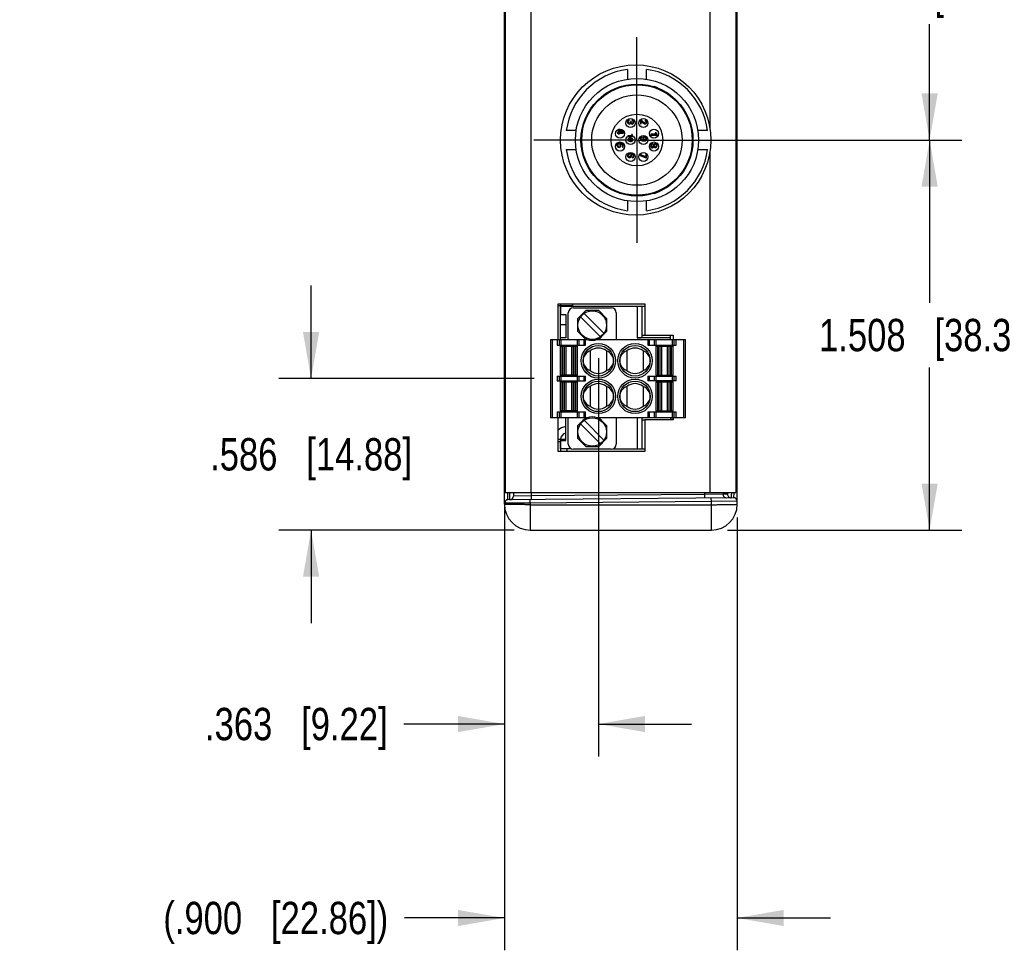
# Model space of a CAD drawing. Header units: inches. Extents: x 0 to 22, y 0 to 17.
# Tile 22 of 34: x 12.5 to 16.3, y 3.7 to 7.3. Entities that reach past the tile are written whole.
import ezdxf

# ---------------------------------------------------------------- set-up
doc = ezdxf.new("R2010")
doc.units = ezdxf.units.IN
doc.header["$LTSCALE"] = 1.21
doc.header["$MEASUREMENT"] = 0
doc.linetypes.add('CENTER', pattern=[0.6, 0.375, -0.075, 0.075, -0.075])
doc.layers.get('0').update_dxf_attribs({"linetype": 'CONTINUOUS'})
for name, color, linetype in [('02___PRT_ALL_AXES', 7, 'CONTINUOUS'), ('03___PRT_ALL_CURVES', 7, 'CONTINUOUS'), ('DATUMCURVES', 7, 'CONTINUOUS'), ('DIMENSIONS', 7, 'CONTINUOUS')]:
    doc.layers.add(name, color=color, linetype=linetype)
doc.styles.get("Standard").update_dxf_attribs({"font": 'txt', "width": 0.8})
doc.dimstyles.new('DIMSTYLE_1', dxfattribs={"dimtxt": 0.125, "dimasz": 0.18, "dimexe": 0.125, "dimexo": 0.0625, "dimgap": 0.0625, "dimtad": 0, "dimtih": 1, "dimtoh": 1, "dimzin": 4, "dimdsep": 46, "dimtxsty": 'STANDARD', "dimblk": '_FILLED', "dimblk1": '_FILLED', "dimblk2": '_FILLED', "dimcen": 0.09, "dimadec": 0, "dimazin": 0, "dimtp": 0.001, "dimtm": 0.001, "dimtfac": 1, "dimtofl": 0, "dimtmove": 0, "dimatfit": 3, "dimldrblk": '_FILLED', "dimfxl": 1, "dimtolj": 1, "dimtzin": 4, "dimarcsym": 0})

# ---------------------------------------------------------------- blocks, each defined once
blk = doc.blocks.new('_FILLED')
at = {"color": 0, "linetype": 'BYBLOCK'}
blk.add_solid([(0, 0), (-1, 0.174), (-1, -0.174)], dxfattribs=at)
blk = doc.blocks.new('*D0')
at = {"layer": 'DIMENSIONS', "color": 2, "linetype": 'CONTINUOUS'}
for p, q in [((14.9896, 6.7935), (16.1836, 6.7935)), ((16.0586, 6.7935), (16.0586, 6.1644)), ((16.0586, 5.2852), (16.0586, 5.9144)), ((15.2772, 5.2852), (16.1836, 5.2852))]:
    blk.add_line(p, q, dxfattribs=at)
at = {"layer": 'DIMENSIONS', "color": 2, "linetype": 'CONTINUOUS', "xscale": 0.18, "yscale": 0.18, "zscale": 0.18}
for p, rotation in [((16.0586, 6.7935), 90), ((16.0586, 5.2852), 270)]:
    blk.add_blockref('_FILLED', p, dxfattribs=dict(at, rotation=rotation))
at = {"layer": 'DIMENSIONS', "color": 2, "linetype": 'CONTINUOUS', "insert": (16.0586, 6.1019), "char_height": 0.125, "width": 1.325, "attachment_point": 2, "line_spacing_factor": 0.9}
blk.add_mtext('1.508{\\Ftxt.shx;\\W1.000000;\\H0.125000; }[38.31]', dxfattribs=at)
blk = doc.blocks.new('*D1')
at = {"layer": 'DIMENSIONS', "color": 2, "linetype": 'CONTINUOUS'}
for p, q in [((14.9896, 7.9385), (16.1836, 7.9385)), ((16.0586, 7.9385), (16.0586, 7.491)), ((16.0586, 6.7935), (16.0586, 7.241)), ((14.9896, 6.7935), (16.1836, 6.7935))]:
    blk.add_line(p, q, dxfattribs=at)
at = {"layer": 'DIMENSIONS', "color": 2, "linetype": 'CONTINUOUS', "xscale": 0.18, "yscale": 0.18, "zscale": 0.18}
for p, rotation in [((16.0586, 7.9385), 90), ((16.0586, 6.7935), 270)]:
    blk.add_blockref('_FILLED', p, dxfattribs=dict(at, rotation=rotation))
at = {"layer": 'DIMENSIONS', "color": 2, "linetype": 'CONTINUOUS', "insert": (16.0586, 7.4285), "char_height": 0.125, "width": 1.325, "attachment_point": 2, "line_spacing_factor": 0.9}
blk.add_mtext('1.145{\\Ftxt.shx;\\W1.000000;\\H0.125000; }[29.08]', dxfattribs=at)
blk = doc.blocks.new('*D5')
at = {"layer": 'DIMENSIONS', "color": 2, "linetype": 'CONTINUOUS'}
for p, q in [((13.6672, 5.8712), (13.6672, 6.2312)), ((14.5302, 5.8712), (13.5422, 5.8712)), ((14.4522, 5.2852), (13.5422, 5.2852)), ((13.6672, 5.2852), (13.6672, 4.9252))]:
    blk.add_line(p, q, dxfattribs=at)
at = {"layer": 'DIMENSIONS', "color": 2, "linetype": 'CONTINUOUS', "xscale": 0.18, "yscale": 0.18, "zscale": 0.18}
for p, rotation in [((13.6672, 5.8712), 270), ((13.6672, 5.2852), 90)]:
    blk.add_blockref('_FILLED', p, dxfattribs=dict(at, rotation=rotation))
at = {"layer": 'DIMENSIONS', "color": 2, "linetype": 'CONTINUOUS', "insert": (13.6672, 5.6407), "char_height": 0.125, "width": 1.225, "attachment_point": 2, "line_spacing_factor": 0.9}
blk.add_mtext('.586{\\Ftxt.shx;\\W1.000000;\\H0.125000; }[14.88]', dxfattribs=at)
blk = doc.blocks.new('*D6')
at = {"layer": 'DIMENSIONS', "color": 2, "linetype": 'CONTINUOUS'}
for p, q in [((14.7778, 5.95), (14.7778, 4.4102)), ((14.4147, 5.3734), (14.4147, 4.4102)), ((14.4147, 4.5352), (14.0257, 4.5352)), ((14.7778, 4.5352), (15.1378, 4.5352))]:
    blk.add_line(p, q, dxfattribs=at)
at = {"layer": 'DIMENSIONS', "color": 2, "linetype": 'CONTINUOUS', "xscale": 0.18, "yscale": 0.18, "zscale": 0.18}
blk.add_blockref('_FILLED', (14.4147, 4.5352), dxfattribs=at)
at = {"layer": 'DIMENSIONS', "color": 2, "linetype": 'CONTINUOUS', "xscale": 0.18, "yscale": 0.18, "zscale": 0.18, "rotation": 180}
blk.add_blockref('_FILLED', (14.7778, 4.5352), dxfattribs=at)
at = {"layer": 'DIMENSIONS', "color": 2, "linetype": 'CONTINUOUS', "insert": (13.9632, 4.5977), "char_height": 0.125, "width": 1.125, "attachment_point": 3, "line_spacing_factor": 0.9}
blk.add_mtext('.363{\\Ftxt.shx;\\W1.000000;\\H0.125000; }[9.22]', dxfattribs=at)
blk = doc.blocks.new('*D7')
at = {"layer": 'DIMENSIONS', "color": 2, "linetype": 'CONTINUOUS'}
for p, q in [((15.3147, 5.3341), (15.3147, 3.6602)), ((14.4147, 5.3265), (14.4147, 3.6602)), ((14.4147, 3.7852), (14.0281, 3.7852)), ((15.3147, 3.7852), (15.6747, 3.7852))]:
    blk.add_line(p, q, dxfattribs=at)
at = {"layer": 'DIMENSIONS', "color": 2, "linetype": 'CONTINUOUS', "xscale": 0.18, "yscale": 0.18, "zscale": 0.18}
blk.add_blockref('_FILLED', (14.4147, 3.7852), dxfattribs=at)
at = {"layer": 'DIMENSIONS', "color": 2, "linetype": 'CONTINUOUS', "xscale": 0.18, "yscale": 0.18, "zscale": 0.18, "rotation": 180}
blk.add_blockref('_FILLED', (15.3147, 3.7852), dxfattribs=at)
at = {"layer": 'DIMENSIONS', "color": 2, "linetype": 'CONTINUOUS', "insert": (13.9656, 3.8477), "char_height": 0.125, "width": 1.425, "attachment_point": 3, "line_spacing_factor": 0.9}
blk.add_mtext('(.900{\\Ftxt.shx;\\W1.000000;\\H0.125000; }[22.86])', dxfattribs=at)

msp = doc.modelspace()

# ---------------------------------------------------------------- linework, layer by layer
at = {"color": 7, "linetype": 'CONTINUOUS'}
for p, q in [((14.4147, 5.3852), (14.4147, 8.6542)), ((15.3147, 5.3852), (15.3147, 8.6542)), ((14.8907, 7.0667), (14.8907, 7.0289)), ((14.9635, 7.0289), (14.9635, 7.0667)), ((14.6917, 6.83), (14.6539, 6.83)), ((15.2003, 6.83), (15.1625, 6.83)), ((14.6539, 6.7571), (14.6917, 6.7571)), ((15.1625, 6.7571), (15.2003, 6.7571)), ((14.8907, 6.5582), (14.8907, 6.5204)), ((14.9635, 6.5204), (14.9635, 6.5582)), ((14.6793, 6.1528), (14.6221, 6.1528)), ((14.6317, 6.0228), (14.6317, 6.1528)), ((14.6321, 6.1507), (14.957, 6.1507)), ((14.6321, 6.1507), (14.6321, 6.1192)), ((14.6793, 6.1507), (14.6793, 6.1607)), ((14.6813, 6.1448), (14.827, 6.1448)), ((14.697, 6.1015), (14.7305, 6.135)), ((14.7305, 6.135), (14.7778, 6.135)), ((14.7778, 6.135), (14.8112, 6.1015)), ((14.9274, 6.1507), (14.9274, 6.0287)), ((14.947, 6.0304), (14.947, 6.1507)), ((14.6321, 6.1192), (14.6518, 6.1192)), ((14.6518, 6.1192), (14.6518, 6.0287)), ((14.6616, 6.0228), (14.6616, 6.1251)), ((14.697, 6.1015), (14.697, 6.0542)), ((14.7855, 6.0326), (14.7088, 6.1093)), ((14.7227, 6.1232), (14.7994, 6.0465)), ((14.8112, 6.0542), (14.8112, 6.1015)), ((14.8466, 6.1251), (14.8466, 6.0228)), ((14.6321, 6.0806), (14.6518, 6.0806)), ((14.6321, 6.0228), (14.6321, 6.0806)), ((14.719, 6.0323), (14.697, 6.0542)), ((14.8112, 6.0542), (14.7893, 6.0323)), ((14.5927, 6.0228), (14.7345, 6.0228)), ((14.5927, 6.0228), (14.5927, 5.7196)), ((14.6006, 5.7196), (14.6006, 6.0228)), ((14.6183, 6.0228), (14.6183, 6.0001)), ((14.6262, 6.0228), (14.6262, 6.0001)), ((14.6518, 6.0287), (14.6321, 6.0287)), ((14.634, 6.0001), (14.634, 6.0228)), ((14.6964, 6.0228), (14.6964, 6.0001)), ((14.7033, 6.0001), (14.7033, 6.0228)), ((14.7214, 6.0228), (14.7214, 6.0001)), ((14.7283, 6.0001), (14.7283, 6.0228)), ((14.7738, 6.0228), (15.1144, 6.0228)), ((15.0573, 6.0287), (14.9274, 6.0287)), ((14.957, 6.0383), (14.947, 6.0383)), ((14.969, 6.0228), (14.969, 6.0001)), ((14.9758, 6.0001), (14.9758, 6.0228)), ((14.994, 6.0228), (14.994, 6.0001)), ((15.0008, 6.0001), (15.0008, 6.0228)), ((15.0573, 6.0228), (15.0573, 6.0383)), ((15.0632, 6.0228), (15.0632, 6.0001)), ((15.0711, 6.0001), (15.0711, 6.0228)), ((15.0789, 6.0001), (15.0789, 6.0228)), ((15.1065, 6.0228), (15.1065, 5.7196)), ((15.1144, 5.7196), (15.1144, 6.0228)), ((14.6183, 6.0001), (14.7283, 6.0001)), ((14.6301, 5.9962), (14.697, 5.9962)), ((14.6301, 5.9962), (14.6301, 5.884)), ((14.638, 5.884), (14.638, 5.9962)), ((14.639, 5.9962), (14.639, 5.884)), ((14.6468, 5.884), (14.6468, 5.9962)), ((14.6519, 5.9962), (14.6519, 5.884)), ((14.6753, 5.884), (14.6753, 5.9962)), ((14.6804, 5.9962), (14.6804, 5.884)), ((14.6882, 5.884), (14.6882, 5.9962)), ((14.6892, 5.9962), (14.6892, 5.884)), ((14.697, 5.884), (14.697, 5.9962)), ((14.7463, 5.9779), (14.7463, 5.9023)), ((14.8092, 5.9779), (14.8092, 5.9023)), ((14.888, 5.9779), (14.888, 5.9023)), ((14.951, 5.9779), (14.951, 5.9023)), ((14.969, 6.0001), (15.0789, 6.0001)), ((15.0002, 5.9962), (15.0671, 5.9962)), ((15.0002, 5.9962), (15.0002, 5.884)), ((15.0081, 5.884), (15.0081, 5.9962)), ((15.009, 5.9962), (15.009, 5.884)), ((15.0168, 5.884), (15.0168, 5.9962)), ((15.0219, 5.9962), (15.0219, 5.884)), ((15.0454, 5.884), (15.0454, 5.9962)), ((15.0505, 5.9962), (15.0505, 5.884)), ((15.0583, 5.884), (15.0583, 5.9962)), ((15.0592, 5.9962), (15.0592, 5.884)), ((15.0671, 5.884), (15.0671, 5.9962)), ((14.6183, 5.8801), (14.7283, 5.8801)), ((14.6183, 5.8801), (14.6183, 5.8623)), ((14.6183, 5.8623), (14.7283, 5.8623)), ((14.6262, 5.8801), (14.6262, 5.8623)), ((14.697, 5.884), (14.6301, 5.884)), ((14.634, 5.8623), (14.634, 5.8801)), ((14.6964, 5.8801), (14.6964, 5.8623)), ((14.7033, 5.8623), (14.7033, 5.8801)), ((14.7214, 5.8801), (14.7214, 5.8623)), ((14.7283, 5.8623), (14.7283, 5.8801)), ((14.969, 5.8801), (15.0789, 5.8801)), ((14.969, 5.8801), (14.969, 5.8623)), ((15.0789, 5.8623), (14.969, 5.8623)), ((14.9758, 5.8623), (14.9758, 5.8801)), ((14.994, 5.8801), (14.994, 5.8623)), ((15.0002, 5.884), (15.0671, 5.884)), ((15.0008, 5.8623), (15.0008, 5.8801)), ((15.0632, 5.8801), (15.0632, 5.8623)), ((15.0711, 5.8623), (15.0711, 5.8801)), ((15.0789, 5.8623), (15.0789, 5.8801)), ((14.6301, 5.8584), (14.697, 5.8584)), ((14.6301, 5.8584), (14.6301, 5.7462)), ((14.638, 5.7462), (14.638, 5.8584)), ((14.639, 5.8584), (14.639, 5.7462)), ((14.6468, 5.7462), (14.6468, 5.8584)), ((14.6519, 5.8584), (14.6519, 5.7462)), ((14.6753, 5.7462), (14.6753, 5.8584)), ((14.6804, 5.8584), (14.6804, 5.7462)), ((14.6882, 5.7462), (14.6882, 5.8584)), ((14.6892, 5.8584), (14.6892, 5.7462)), ((14.697, 5.7462), (14.697, 5.8584)), ((14.7463, 5.8401), (14.7463, 5.7645)), ((14.8092, 5.8401), (14.8092, 5.7645)), ((14.888, 5.8401), (14.888, 5.7645)), ((14.951, 5.8401), (14.951, 5.7645)), ((15.0002, 5.8584), (15.0671, 5.8584)), ((15.0002, 5.8584), (15.0002, 5.7462)), ((15.0081, 5.7462), (15.0081, 5.8584)), ((15.009, 5.8584), (15.009, 5.7462)), ((15.0168, 5.7462), (15.0168, 5.8584)), ((15.0219, 5.8584), (15.0219, 5.7462)), ((15.0454, 5.7462), (15.0454, 5.8584)), ((15.0505, 5.8584), (15.0505, 5.7462)), ((15.0583, 5.7462), (15.0583, 5.8584)), ((15.0592, 5.8584), (15.0592, 5.7462)), ((15.0671, 5.7462), (15.0671, 5.8584)), ((14.7345, 5.7196), (14.5927, 5.7196)), ((14.6183, 5.7423), (14.7283, 5.7423)), ((14.6183, 5.7423), (14.6183, 5.7196)), ((14.6262, 5.7423), (14.6262, 5.7196)), ((14.697, 5.7462), (14.6301, 5.7462)), ((14.634, 5.7196), (14.634, 5.7423)), ((14.6518, 5.631), (14.6518, 5.7196)), ((14.6616, 5.6173), (14.6616, 5.7196)), ((14.6964, 5.7423), (14.6964, 5.7196)), ((14.697, 5.6882), (14.719, 5.7101)), ((14.7033, 5.7196), (14.7033, 5.7423)), ((14.7214, 5.7423), (14.7214, 5.7196)), ((14.7283, 5.7196), (14.7283, 5.7423)), ((15.1144, 5.7196), (14.7738, 5.7196)), ((14.7893, 5.7101), (14.8112, 5.6882)), ((14.8466, 5.7196), (14.8466, 5.6173)), ((14.9274, 5.7196), (14.9274, 5.5995)), ((14.947, 5.5995), (14.947, 5.7196)), ((14.947, 5.7119), (14.957, 5.7119)), ((14.969, 5.7423), (15.0789, 5.7423)), ((14.969, 5.7423), (14.969, 5.7196)), ((14.9758, 5.7196), (14.9758, 5.7423)), ((14.994, 5.7423), (14.994, 5.7196)), ((15.0002, 5.7462), (15.0671, 5.7462)), ((15.0008, 5.7196), (15.0008, 5.7423)), ((15.0573, 5.7196), (15.0573, 5.7116)), ((15.0668, 5.7181), (15.0573, 5.718)), ((15.0632, 5.7423), (15.0632, 5.7196)), ((15.0711, 5.7196), (15.0711, 5.7423)), ((15.0789, 5.7196), (15.0789, 5.7423)), ((14.697, 5.6882), (14.697, 5.6409)), ((14.7855, 5.6192), (14.7088, 5.6959)), ((14.7227, 5.7098), (14.7994, 5.6331)), ((14.8112, 5.6409), (14.8112, 5.6882)), ((14.6518, 5.6356), (14.6221, 5.6356)), ((14.6317, 5.6356), (14.6317, 5.5895)), ((14.7305, 5.6074), (14.697, 5.6409)), ((14.8112, 5.6409), (14.7778, 5.6074)), ((14.4172, 5.6241), (14.4147, 5.6241)), ((14.6317, 5.6269), (14.6221, 5.6269)), ((14.6321, 5.631), (14.6518, 5.631)), ((14.6321, 5.5995), (14.6321, 5.631)), ((14.6731, 5.5995), (14.6321, 5.5995)), ((14.6563, 5.5995), (14.6563, 5.5895)), ((14.827, 5.5976), (14.6813, 5.5976)), ((14.7778, 5.6074), (14.7305, 5.6074)), ((14.8352, 5.5995), (14.957, 5.5995)), ((14.4158, 5.5226), (14.417, 5.5243)), ((14.4147, 5.4933), (14.4172, 5.4933)), ((14.4147, 5.4827), (14.4172, 5.4827)), ((15.3147, 5.4904), (15.3087, 5.4904)), ((14.4284, 5.4028), (14.4283, 5.4301)), ((15.3008, 5.4104), (14.4284, 5.4028)), ((14.4361, 5.4028), (14.4362, 5.4302)), ((14.4497, 5.4302), (14.4497, 5.4166)), ((14.5185, 5.4173), (14.4497, 5.4166)), ((14.5185, 5.4076), (14.5184, 5.4035)), ((14.5185, 5.4302), (14.5185, 5.4173)), ((15.1887, 5.4232), (14.5185, 5.4173)), ((14.5185, 5.4173), (14.5185, 5.4076)), ((15.1887, 5.4232), (15.1886, 5.4094)), ((15.1887, 5.4302), (15.1887, 5.4232)), ((15.2599, 5.4239), (15.1887, 5.4232)), ((15.2147, 5.3956), (15.2146, 5.4096)), ((15.2599, 5.4302), (15.2599, 5.4239)), ((15.277, 5.4241), (15.2599, 5.4239)), ((15.301, 5.4301), (15.3008, 5.4104)), ((14.4205, 5.3889), (14.4147, 5.389)), ((14.5147, 5.3895), (14.4205, 5.3889)), ((14.5147, 5.3895), (14.5146, 5.4035)), ((15.2147, 5.3956), (14.5147, 5.3895)), ((14.5147, 5.3895), (14.5147, 5.2852)), ((14.5147, 5.3834), (15.2147, 5.3834)), ((15.3147, 5.3966), (15.2147, 5.3956)), ((15.2147, 5.2852), (15.2147, 5.3956)), ((14.5147, 5.2852), (15.2147, 5.2852))]:
    msp.add_line(p, q, dxfattribs=at)
at = {"color": 3, "linetype": 'CONTINUOUS'}
for p, q in [((14.4172, 8.6092), (14.4172, 5.4302)), ((14.5172, 8.6092), (14.5172, 5.4302)), ((15.3087, 8.6092), (15.3087, 5.4302)), ((15.2087, 7.8699), (15.2087, 6.8396)), ((15.2087, 6.7475), (15.2087, 5.4302)), ((14.6221, 6.1607), (14.957, 6.1607)), ((14.6221, 6.0228), (14.6221, 6.1607)), ((14.957, 6.1607), (14.957, 6.0387)), ((14.957, 6.0387), (15.0669, 6.0387)), ((15.0669, 6.0387), (15.0669, 6.0228)), ((14.6221, 5.5895), (14.6221, 5.7196)), ((15.0669, 5.7116), (14.957, 5.7116)), ((14.957, 5.7116), (14.957, 5.5895)), ((15.0669, 5.7196), (15.0669, 5.7116)), ((14.957, 5.5895), (14.6221, 5.5895)), ((14.4172, 5.4302), (15.3087, 5.4302))]:
    msp.add_line(p, q, dxfattribs=at)
at = {"color": 7, "linetype": 'CONTINUOUS'}
for centre, radius in [((14.9271, 6.7935), 0.2382), ((14.9271, 6.7935), 0.1), ((14.9021, 6.8589), 0.0175), ((14.9521, 6.8589), 0.0175), ((14.8617, 6.8185), 0.0175), ((14.9925, 6.8185), 0.0175), ((14.8617, 6.7685), 0.0175), ((14.9021, 6.7935), 0.0175), ((14.9521, 6.7935), 0.0175), ((14.9925, 6.7685), 0.0175), ((14.9021, 6.7282), 0.0175), ((14.9521, 6.7282), 0.0175), ((14.7541, 6.0779), 0.0551), ((14.7778, 5.9401), 0.0669), ((14.7778, 5.9401), 0.0591), ((14.9195, 5.9401), 0.0669), ((14.9195, 5.9401), 0.0591), ((14.7778, 5.8023), 0.0669), ((14.9195, 5.8023), 0.0669), ((14.7778, 5.8023), 0.0591), ((14.9195, 5.8023), 0.0591), ((14.7541, 5.6645), 0.0551)]:
    msp.add_circle(centre, radius, dxfattribs=at)
for centre, radius, start, end in [((14.9271, 6.7935), 0.2756, 97.5934, 172.4066), ((14.9271, 6.7935), 0.2756, 7.5934, 82.4066), ((14.9271, 6.7935), 0.2756, 187.5934, 262.4066), ((14.9271, 6.7935), 0.2756, 277.5934, 352.4066), ((14.6813, 6.1251), 0.0197, 90, 180), ((14.827, 6.1251), 0.0197, 0, 90), ((14.7468, 6.0602), 0.0394, 225, 251.8051), ((14.7541, 6.0779), 0.0585, 250.3953, 289.6047), ((14.7615, 6.0602), 0.0394, 288.1949, 315), ((14.7778, 5.9401), 0.0492, 50.2082, 129.7918), ((14.9195, 5.9401), 0.0492, 50.2082, 129.7918), ((14.7778, 5.9401), 0.0492, 230.2082, 309.7918), ((14.9195, 5.9401), 0.0492, 230.2082, 309.7918), ((14.7778, 5.8023), 0.0492, 50.2082, 129.7918), ((14.9195, 5.8023), 0.0492, 50.2082, 129.7918), ((14.7778, 5.8023), 0.0492, 230.2082, 309.7918), ((14.9195, 5.8023), 0.0492, 230.2082, 309.7918), ((14.7468, 5.6822), 0.0394, 108.1948, 135), ((14.7541, 5.6645), 0.0585, 70.3953, 109.6047), ((14.7615, 5.6822), 0.0394, 45, 71.8052), ((14.657, 5.6356), 0.05, 95.9776, 134.3476), ((14.6567, 5.6356), 0.025, 101.5865, 180), ((14.6813, 5.6173), 0.0197, 180, 270), ((14.827, 5.6173), 0.0197, 270, 360), ((14.4347, 5.5339), 0.02, 152.325, 180), ((14.4217, 5.5308), 0.00695, 168.9985, 179.9464), ((14.4322, 5.5346), 0.0174, 151.0861, 160.2937), ((14.436, 5.4166), 0.0138, 270.5, 360), ((15.301, 5.3966), 0.0138, 0, 90.5), ((14.4285, 5.389), 0.0138, 90.5, 180), ((14.5147, 5.3852), 0.1, 180, 270), ((15.2147, 5.3852), 0.1, 270, 360)]:
    msp.add_arc(centre, radius, start, end, dxfattribs=at)
for centre, major_axis, ratio, start_param, end_param in [((14.9274, 6.0304), (0.0197, 0), 0.087489, -1.570796, 0), ((14.7622, 5.9401), (0.0435, 0), 0.93405, 8.229405, 10.620151), ((14.7933, 5.9401), (0.0435, 0), 0.93405, 5.087813, 7.478558), ((14.9039, 5.9401), (0.0435, 0), 0.93405, 8.229405, 10.620151), ((14.935, 5.9401), (0.0435, 0), 0.93405, 5.087813, 7.478558), ((14.7622, 5.8023), (0.0435, 0), 0.93405, 8.229405, 10.620151), ((14.7933, 5.8023), (0.0435, 0), 0.93405, 5.087813, 7.478558), ((14.9039, 5.8023), (0.0435, 0), 0.93405, 8.229405, 10.620151), ((14.935, 5.8023), (0.0435, 0), 0.93405, 5.087813, 7.478558)]:
    msp.add_ellipse(centre, major_axis=major_axis, ratio=ratio, start_param=start_param, end_param=end_param, dxfattribs=at)
msp.add_open_spline([(14.4159, 5.5405), (14.4151, 5.5384), (14.4147, 5.5361), (14.4147, 5.5339)], degree=3, dxfattribs=at)
for points, knots in [([(14.4147, 5.5189), (14.4147, 5.5199), (14.415, 5.5212), (14.4156, 5.5223), (14.4158, 5.5226)], [0, 0, 0, 0, 0.740958, 1, 1, 1, 1]), ([(14.4172, 5.5364), (14.4169, 5.5361), (14.4158, 5.5349), (14.4151, 5.5333), (14.4149, 5.5322)], [0, 0, 0, 0, 0.26535, 1, 1, 1, 1]), ([(15.2599, 5.4239), (15.2599, 5.4221), (15.2606, 5.4185), (15.2637, 5.4139), (15.2683, 5.4108), (15.272, 5.4101), (15.2738, 5.4101)], [0, 0, 0, 0, 0.25007, 0.5001, 0.750071, 1, 1, 1, 1]), ([(15.2779, 5.4301), (15.2779, 5.4292), (15.2777, 5.4277), (15.2775, 5.4258), (15.2773, 5.4248), (15.2771, 5.4241), (15.277, 5.4241)], [0, 0, 0, 0, 0.426377, 0.735797, 0.925732, 1, 1, 1, 1]), ([(15.277, 5.4241), (15.277, 5.4223), (15.2777, 5.4186), (15.2808, 5.414), (15.2854, 5.411), (15.2891, 5.4103), (15.2909, 5.4103)], [0, 0, 0, 0, 0.25007, 0.5001, 0.750071, 1, 1, 1, 1]), ([(15.2922, 5.4302), (15.2921, 5.4273), (15.292, 5.4234), (15.2918, 5.4184), (15.2916, 5.4156), (15.2914, 5.4134), (15.2913, 5.4117), (15.2911, 5.4109), (15.291, 5.4103), (15.2909, 5.4103)], [0, 0, 0, 0, 0.424865, 0.596388, 0.738748, 0.850832, 0.931806, 0.981242, 1, 1, 1, 1]), ([(14.5147, 5.3834), (14.5082, 5.3834), (14.4955, 5.3835), (14.477, 5.3836), (14.4599, 5.3837), (14.4469, 5.3839), (14.4377, 5.3841), (14.4319, 5.3842), (14.4268, 5.3843), (14.4226, 5.3845), (14.4194, 5.3847), (14.4172, 5.3848), (14.4159, 5.3849), (14.4153, 5.385), (14.415, 5.3851), (14.4147, 5.3851), (14.4147, 5.3852)], [0, 0, 0, 0, 0.194941, 0.382438, 0.555198, 0.706652, 0.772527, 0.830957, 0.8814, 0.923357, 0.956433, 0.980323, 0.988747, 0.99481, 0.998521, 1, 1, 1, 1]), ([(15.2147, 5.3834), (15.2212, 5.3834), (15.234, 5.3835), (15.2525, 5.3836), (15.2696, 5.3837), (15.2826, 5.3839), (15.2918, 5.3841), (15.2976, 5.3842), (15.3026, 5.3843), (15.3068, 5.3845), (15.3101, 5.3847), (15.3123, 5.3848), (15.3136, 5.3849), (15.3142, 5.385), (15.3145, 5.3851), (15.3147, 5.3851), (15.3147, 5.3852)], [0, 0, 0, 0, 0.194937, 0.382433, 0.555195, 0.70665, 0.772525, 0.830956, 0.881399, 0.923356, 0.956433, 0.980323, 0.988747, 0.99481, 0.998521, 1, 1, 1, 1])]:
    msp.add_open_spline(points, degree=3, knots=knots, dxfattribs=at)
at = {"layer": '02___PRT_ALL_AXES', "color": 7, "linetype": 'CENTER'}
for q in [(14.9271, 7.1917), (14.5289, 6.7935), (15.3253, 6.7935), (14.9271, 6.3954)]:
    msp.add_line((14.9271, 6.7935), q, dxfattribs=at)
at = {"layer": '02___PRT_ALL_AXES', "color": 7, "linetype": 'CONTINUOUS'}
for centre, radius in [((14.9222, 6.7935), 0.2905), ((14.9271, 6.7935), 0.2165), ((14.9271, 6.7935), 0.2136), ((14.9271, 6.7935), 0.175)]:
    msp.add_circle(centre, radius, dxfattribs=at)
for start, end in [(26.5956, 70.9009), (289.0991, 333.4044)]:
    msp.add_arc((14.9222, 6.7935), 0.2185, start, end, dxfattribs=at)
at = {"layer": '03___PRT_ALL_CURVES', "color": 4, "linetype": 'CONTINUOUS'}
for p, q in [((14.8972, 6.8678), (14.8972, 6.8715)), ((14.9048, 6.8654), (14.902, 6.8654)), ((14.909, 6.8711), (14.909, 6.8676)), ((14.9442, 6.871), (14.9411, 6.871)), ((14.9411, 6.871), (14.9411, 6.8557)), ((14.9411, 6.8557), (14.9438, 6.8557)), ((14.9438, 6.8671), (14.9478, 6.8629)), ((14.9438, 6.8557), (14.9438, 6.8671)), ((14.9504, 6.8647), (14.9442, 6.871)), ((14.9478, 6.8629), (14.9525, 6.8585)), ((14.9585, 6.8706), (14.9585, 6.867)), ((14.8553, 6.823), (14.8501, 6.823)), ((14.8501, 6.823), (14.8501, 6.8197)), ((14.8501, 6.8197), (14.8553, 6.8197)), ((14.8594, 6.8338), (14.8553, 6.8338)), ((14.8553, 6.8338), (14.8553, 6.823)), ((14.8553, 6.8197), (14.8553, 6.8162)), ((14.8553, 6.8162), (14.8581, 6.8162)), ((14.8581, 6.8312), (14.8707, 6.8229)), ((14.8581, 6.8229), (14.8581, 6.8312)), ((14.8707, 6.8229), (14.8581, 6.8229)), ((14.8581, 6.8197), (14.8744, 6.8197)), ((14.8581, 6.8162), (14.8581, 6.8197)), ((14.8744, 6.8234), (14.8594, 6.8338)), ((14.8744, 6.8197), (14.8744, 6.8234)), ((14.9082, 6.8145), (14.9055, 6.8145)), ((15.0013, 6.8162), (14.9811, 6.8162)), ((14.9811, 6.8162), (14.9811, 6.8128)), ((15.0013, 6.8217), (14.9978, 6.8217)), ((15.005, 6.8128), (15.005, 6.8159)), ((14.8558, 6.7773), (14.8558, 6.7809)), ((14.874, 6.7799), (14.8598, 6.7805)), ((14.8598, 6.7805), (14.8598, 6.7774)), ((14.8635, 6.7774), (14.8712, 6.7769)), ((14.8712, 6.7769), (14.8712, 6.7664)), ((14.874, 6.7664), (14.874, 6.7799)), ((14.9082, 6.81), (14.8921, 6.81)), ((14.8921, 6.81), (14.8921, 6.8074)), ((14.8921, 6.8074), (14.9113, 6.8074)), ((14.9113, 6.8074), (14.9113, 6.8098)), ((14.9458, 6.8026), (14.9458, 6.8062)), ((14.9811, 6.8128), (15.005, 6.8128)), ((14.8712, 6.7664), (14.874, 6.7664)), ((14.964, 6.7406), (14.9612, 6.7406)), ((14.9612, 6.7406), (14.9612, 6.7283)), ((14.964, 6.7248), (14.964, 6.7406)), ((14.9094, 6.7287), (14.9094, 6.7251)), ((14.9612, 6.7283), (14.9401, 6.7375)), ((14.9401, 6.7375), (14.9401, 6.7336)), ((14.9401, 6.7336), (14.9611, 6.7248)), ((14.9611, 6.7248), (14.964, 6.7248))]:
    msp.add_line(p, q, dxfattribs=at)
for points in [[(14.893, 6.8701), (14.8912, 6.8685), (14.8905, 6.866), (14.8905, 6.8635)], [(14.8905, 6.8635), (14.8905, 6.8579), (14.8942, 6.8552), (14.8976, 6.8552)], [(14.8972, 6.8715), (14.8962, 6.8714), (14.8945, 6.8714), (14.893, 6.8701)], [(14.8933, 6.8634), (14.8933, 6.8664), (14.895, 6.8678), (14.8972, 6.8678)], [(14.8976, 6.8586), (14.8955, 6.8586), (14.8933, 6.8601), (14.8933, 6.8634)], [(14.9018, 6.8621), (14.9014, 6.8603), (14.9001, 6.8586), (14.8976, 6.8586)], [(14.8976, 6.8552), (14.898, 6.8552), (14.9026, 6.8552), (14.9034, 6.8603)], [(14.902, 6.8654), (14.902, 6.8642), (14.9021, 6.8633), (14.9018, 6.8621)], [(14.9034, 6.8603), (14.9042, 6.8566), (14.907, 6.8555), (14.909, 6.8555)], [(14.909, 6.859), (14.9051, 6.859), (14.9046, 6.863), (14.9048, 6.8654)], [(14.9155, 6.8633), (14.9155, 6.8653), (14.9149, 6.8709), (14.909, 6.8711)], [(14.909, 6.8676), (14.9119, 6.8673), (14.9127, 6.865), (14.9127, 6.8632)], [(14.909, 6.8555), (14.9123, 6.8555), (14.9155, 6.8581), (14.9155, 6.8633)], [(14.9127, 6.8632), (14.9127, 6.8608), (14.9117, 6.859), (14.909, 6.859)], [(14.9545, 6.861), (14.9531, 6.8621), (14.9517, 6.8634), (14.9504, 6.8647)], [(14.9525, 6.8585), (14.9558, 6.8559), (14.957, 6.8558), (14.9585, 6.8558)], [(14.9588, 6.8592), (14.9575, 6.8592), (14.9564, 6.8596), (14.9545, 6.861)], [(14.9638, 6.8684), (14.962, 6.8705), (14.9597, 6.8706), (14.9585, 6.8706)], [(14.9585, 6.867), (14.9594, 6.867), (14.9627, 6.8669), (14.9627, 6.8631)], [(14.9585, 6.8558), (14.9636, 6.8558), (14.9655, 6.8595), (14.9655, 6.8632)], [(14.9627, 6.8631), (14.9627, 6.8596), (14.96, 6.8592), (14.9588, 6.8592)], [(14.9655, 6.8632), (14.9655, 6.8647), (14.9652, 6.8667), (14.9638, 6.8684)], [(14.9055, 6.8145), (14.9061, 6.8131), (14.9072, 6.8112), (14.9082, 6.81)], [(14.9113, 6.8098), (14.9103, 6.8109), (14.9092, 6.8127), (14.9082, 6.8145)], [(14.9978, 6.8217), (14.9986, 6.82), (15, 6.8176), (15.0013, 6.8162)], [(15.005, 6.8159), (15.0039, 6.8173), (15.0024, 6.8195), (15.0013, 6.8217)], [(14.8558, 6.7809), (14.8517, 6.7807), (14.8495, 6.7776), (14.8495, 6.7737)], [(14.8524, 6.7733), (14.8524, 6.7751), (14.8533, 6.7772), (14.8558, 6.7773)], [(14.8598, 6.7774), (14.8603, 6.7772), (14.8611, 6.777), (14.8618, 6.7763)], [(14.8618, 6.7763), (14.8625, 6.7756), (14.863, 6.7744), (14.863, 6.7731)], [(14.8657, 6.7723), (14.8657, 6.7751), (14.8642, 6.7767), (14.8635, 6.7774)], [(14.8949, 6.7997), (14.8932, 6.7988), (14.8917, 6.7971), (14.8917, 6.7946)], [(14.8917, 6.7946), (14.8917, 6.7937), (14.8919, 6.7921), (14.8932, 6.7907)], [(14.8932, 6.7907), (14.8948, 6.789), (14.8973, 6.7881), (14.9019, 6.7881)], [(14.894, 6.7945), (14.894, 6.7974), (14.8973, 6.7983), (14.9016, 6.7983)], [(14.9016, 6.7908), (14.8982, 6.7908), (14.894, 6.7913), (14.894, 6.7945)], [(14.9014, 6.8009), (14.898, 6.8009), (14.8962, 6.8003), (14.8949, 6.7997)], [(14.9116, 6.7945), (14.9116, 6.8006), (14.9043, 6.8009), (14.9014, 6.8009)], [(14.9016, 6.7983), (14.905, 6.7983), (14.9094, 6.7978), (14.9094, 6.7945)], [(14.9094, 6.7945), (14.9094, 6.7916), (14.9062, 6.7908), (14.9016, 6.7908)], [(14.9019, 6.7881), (14.9055, 6.7881), (14.9116, 6.7888), (14.9116, 6.7945)], [(14.9458, 6.8062), (14.9408, 6.8061), (14.9395, 6.8023), (14.9395, 6.799)], [(14.9395, 6.799), (14.9395, 6.7902), (14.9486, 6.7902), (14.9522, 6.7902)], [(14.9423, 6.7987), (14.9423, 6.8014), (14.9437, 6.8026), (14.9458, 6.8026)], [(14.9522, 6.7936), (14.9485, 6.7934), (14.9423, 6.7935), (14.9423, 6.7987)], [(14.9568, 6.8063), (14.9518, 6.8063), (14.9492, 6.8028), (14.9492, 6.799)], [(14.9492, 6.799), (14.9492, 6.7971), (14.9498, 6.7948), (14.9522, 6.7936)], [(14.9518, 6.7983), (14.9518, 6.801), (14.9536, 6.8029), (14.9567, 6.8029)], [(14.9567, 6.794), (14.9538, 6.794), (14.9518, 6.7956), (14.9518, 6.7983)], [(14.9522, 6.7902), (14.9554, 6.7902), (14.9572, 6.7904), (14.9586, 6.7909)], [(14.9567, 6.8029), (14.9596, 6.8029), (14.9619, 6.8014), (14.9619, 6.7986)], [(14.9619, 6.7986), (14.9619, 6.7962), (14.9602, 6.794), (14.9567, 6.794)], [(14.9645, 6.7986), (14.9645, 6.8024), (14.9623, 6.8063), (14.9568, 6.8063)], [(14.9586, 6.7909), (14.9635, 6.7922), (14.9645, 6.796), (14.9645, 6.7986)], [(14.9817, 6.7778), (14.9801, 6.7761), (14.9797, 6.7737), (14.9797, 6.7716)], [(14.9865, 6.7799), (14.9847, 6.7799), (14.9829, 6.7791), (14.9817, 6.7778)], [(14.9824, 6.7716), (14.9824, 6.7752), (14.9849, 6.7765), (14.9868, 6.7765)], [(14.9909, 6.7781), (14.9897, 6.7793), (14.9881, 6.7799), (14.9865, 6.7799)], [(14.9868, 6.7765), (14.9893, 6.7765), (14.9913, 6.7745), (14.9913, 6.7716)], [(14.9927, 6.7747), (14.9924, 6.7757), (14.992, 6.777), (14.9909, 6.7781)], [(14.9981, 6.7795), (14.9957, 6.7795), (14.9934, 6.7778), (14.9927, 6.7747)], [(14.9942, 6.7717), (14.9942, 6.7742), (14.9958, 6.7761), (14.9981, 6.7761)], [(15.0046, 6.7717), (15.0046, 6.778), (15.0002, 6.7795), (14.9981, 6.7795)], [(14.9981, 6.7761), (15.0005, 6.7761), (15.002, 6.7741), (15.002, 6.7716)], [(14.8495, 6.7737), (14.8495, 6.7685), (14.8531, 6.7652), (14.8578, 6.7652)], [(14.8579, 6.7685), (14.8563, 6.7685), (14.8524, 6.7691), (14.8524, 6.7733)], [(14.8578, 6.7652), (14.8619, 6.7652), (14.8657, 6.7675), (14.8657, 6.7723)], [(14.863, 6.7731), (14.863, 6.7703), (14.8611, 6.7685), (14.8579, 6.7685)], [(14.8932, 6.7388), (14.8915, 6.7376), (14.8906, 6.7352), (14.8906, 6.7329)], [(14.902, 6.741), (14.8989, 6.741), (14.8955, 6.7406), (14.8932, 6.7388)], [(14.9155, 6.7322), (14.9155, 6.7397), (14.9072, 6.741), (14.902, 6.741)], [(14.9797, 6.7716), (14.9797, 6.7657), (14.9834, 6.7634), (14.9867, 6.7634)], [(14.9869, 6.7669), (14.9851, 6.7669), (14.9824, 6.7678), (14.9824, 6.7716)], [(14.9867, 6.7634), (14.9913, 6.7634), (14.9924, 6.7672), (14.9928, 6.7686)], [(14.9913, 6.7716), (14.9913, 6.7688), (14.9896, 6.7669), (14.9869, 6.7669)], [(14.9928, 6.7686), (14.9934, 6.7653), (14.9958, 6.7637), (14.9982, 6.7637)], [(14.9981, 6.7671), (14.9958, 6.7671), (14.9942, 6.769), (14.9942, 6.7717)], [(15.002, 6.7716), (15.002, 6.7687), (15.0003, 6.7671), (14.9981, 6.7671)], [(14.9982, 6.7637), (15.0019, 6.7637), (15.0046, 6.7667), (15.0046, 6.7717)], [(14.8906, 6.7329), (14.8906, 6.7288), (14.8934, 6.7248), (14.8989, 6.7248)], [(14.8932, 6.7328), (14.8932, 6.7355), (14.8955, 6.7374), (14.8986, 6.7374)], [(14.8986, 6.7281), (14.8947, 6.7281), (14.8932, 6.7306), (14.8932, 6.7328)], [(14.8986, 6.7374), (14.9013, 6.7374), (14.904, 6.7358), (14.904, 6.7326)], [(14.904, 6.7326), (14.904, 6.7286), (14.9003, 6.7281), (14.8986, 6.7281)], [(14.8989, 6.7248), (14.904, 6.7248), (14.9066, 6.7281), (14.9066, 6.7321)], [(14.9036, 6.7376), (14.91, 6.7373), (14.9129, 6.7358), (14.9129, 6.7323)], [(14.9066, 6.7321), (14.9066, 6.7356), (14.9047, 6.7369), (14.9036, 6.7376)], [(14.9129, 6.7323), (14.9129, 6.7308), (14.9122, 6.7287), (14.9094, 6.7287)], [(14.9094, 6.7251), (14.9103, 6.7252), (14.9118, 6.7252), (14.9132, 6.7264)], [(14.9132, 6.7264), (14.9141, 6.7272), (14.9155, 6.729), (14.9155, 6.7322)]]:
    msp.add_open_spline(points, degree=3, dxfattribs=at)
at = {"layer": 'DATUMCURVES', "color": 4, "linetype": 'CONTINUOUS'}
msp.add_line((14.6321, 6.1607), (14.6321, 6.1504), dxfattribs=at)

# ---------------------------------------------------------------- dimensions: what is measured, and where the dimension line sits
at = {"layer": 'DIMENSIONS', "color": 2, "linetype": 'CONTINUOUS'}
for base, p1, p2, picture, middle in [((16.0586238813, 7.9385434), (14.9270842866, 6.7935434), (14.9270842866, 7.9385434), '*D1', (16.0586238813, 7.3660434)), ((16.0586, 6.7935), (15.2147, 5.2852), (14.9271, 6.7935), '*D0', (16.0586, 6.0394)), ((13.6672, 5.8712), (14.5147, 5.2852), (14.5927, 5.8712), '*D5', (13.6672, 5.5782))]:
    dim = msp.add_linear_dim(base=base, p1=p1, p2=p2, angle=90, dimstyle='DIMSTYLE_1', dxfattribs=at)
    dim.commit()
    dim.dimension.update_dxf_attribs({"geometry": picture, "text_midpoint": middle, "dimtype": 160})
dim = msp.add_linear_dim(base=(14.7778, 4.5352), p1=(14.4147, 5.4359), p2=(14.7778, 6.0125), dimstyle='DIMSTYLE_1', dxfattribs=at)
dim.commit()
dim.dimension.update_dxf_attribs({"geometry": '*D6', "text_midpoint": (13.4007, 4.5352), "dimtype": 160})
dim = msp.add_linear_dim(base=(15.3147, 3.7852), p1=(14.4147, 5.389), p2=(15.3147, 5.3966), text='(<>)', dimstyle='DIMSTYLE_1', dxfattribs=at)
dim.commit()
dim.dimension.update_dxf_attribs({"geometry": '*D7', "text_midpoint": (13.2531, 3.7852), "dimtype": 160})

doc.saveas('drawing.dxf')
